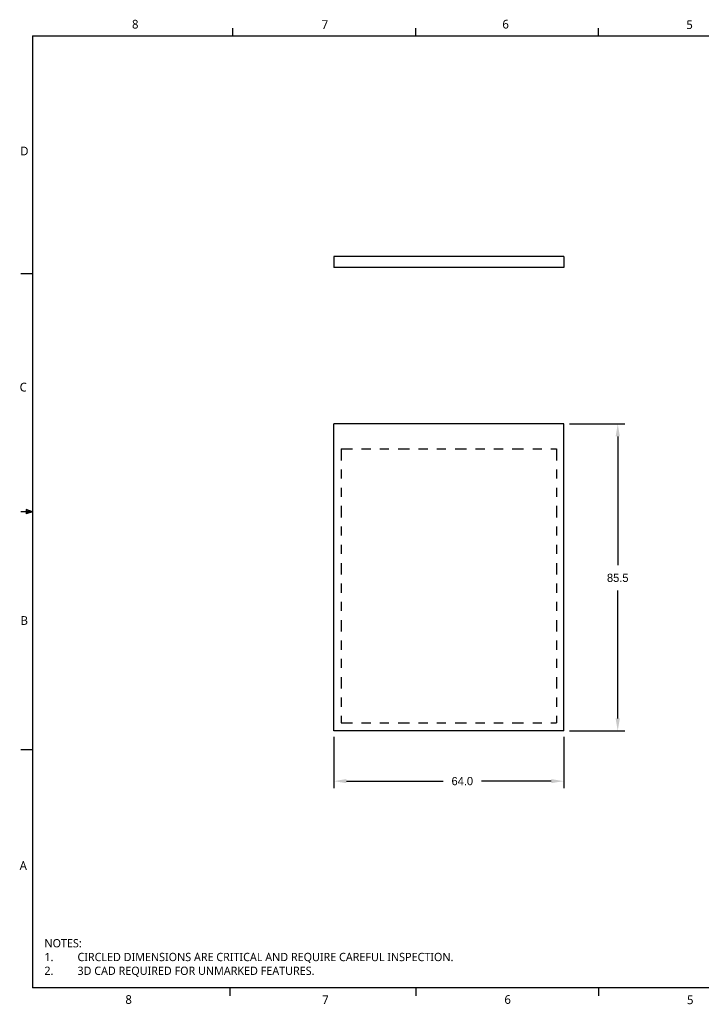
# Model space of a CAD drawing. Extents: x 0.3 to 17, y 0.1 to 10.9.
# Tile 1 of 2: x 0.3 to 7.7, y 0.1 to 10.9. Entities that reach past the tile are written whole.
import ezdxf

# ---------------------------------------------------------------- set-up
doc = ezdxf.new("R2010")
doc.units = 0
doc.header["$LTSCALE"] = 0.5
doc.header["$MEASUREMENT"] = 0
doc.header["$PDMODE"] = 33
doc.header["$PDSIZE"] = 0.03937
doc.linetypes.add('ONS_PHANTOM', pattern=[0.5, 0.25, -0.05, 0.05, -0.05, 0.05, -0.05])
doc.layers.get('DEFPOINTS').update_dxf_attribs({"linetype": 'CONTINUOUS'})
for name, color, linetype in [('ANNOTATION_TEXT', 7, 'CONTINUOUS'), ('BORDER_FRAME', 7, 'CONTINUOUS'), ('SKETCHED_GEOMETRY', 7, 'CONTINUOUS'), ('TANGENT_LINES', 7, 'CONTINUOUS'), ('VISIBLE', 7, 'CONTINUOUS')]:
    doc.layers.add(name, color=color, linetype=linetype)
doc.styles.add('ONSHAPE-STANDARD', font='NotoSans-Regular.ttf')
doc.styles.add('ONSHAPE-STANDARD-DIMENSION', font='txt')
doc.styles.add('ONSHAPE-STANDARD-NOTESTYLE', font='Noto Sans', dxfattribs={"height": 0.090551})
doc.dimstyles.new('ONSHAPE-STANDARD$0', dxfattribs={"dimtxt": 0.090551, "dimasz": 0.137795, "dimexe": 0.07874, "dimexo": 0.062992, "dimgap": 0.090551, "dimtad": 0, "dimtih": 1, "dimtoh": 1, "dimdec": 1, "dimlfac": 25.4, "dimzin": 7, "dimtxsty": 'ONSHAPE-STANDARD-DIMENSION', "dimcen": 0.09, "dimclrd": 7, "dimclre": 7, "dimclrt": 7, "dimadec": 1, "dimazin": 3, "dimtfac": 1, "dimtdec": 1, "dimtofl": 0, "dimtmove": 0, "dimatfit": 3, "dimtolj": 1, "dimtzin": 7})

# ---------------------------------------------------------------- blocks, each defined once
blk = doc.blocks.new('*D2')
at = {"layer": 'ANNOTATION_TEXT', "color": 7}
for p, q in [((6.277, 6.464), (6.884, 6.464)), ((6.805, 6.327), (6.805, 4.914)), ((6.805, 3.236), (6.805, 4.639)), ((6.277, 3.098), (6.884, 3.098))]:
    blk.add_line(p, q, dxfattribs=at)
for points in [[(6.828, 6.327), (6.782, 6.327), (6.805, 6.464)], [(6.782, 3.236), (6.828, 3.236), (6.805, 3.098)]]:
    blk.add_solid(points, dxfattribs=at)
at = {"layer": 'DEFPOINTS', "color": 0}
for p in [(6.214, 6.464), (6.805, 6.464), (6.214, 3.098)]:
    blk.add_point(p, dxfattribs=at)
at = {"layer": 'ANNOTATION_TEXT', "color": 7, "insert": (6.805, 4.776), "char_height": 0.0906, "attachment_point": 5, "style": 'ONSHAPE-STANDARD-DIMENSION'}
blk.add_mtext('\\A1;85.5', dxfattribs=at)
blk = doc.blocks.new('*D3')
at = {"layer": 'ANNOTATION_TEXT', "color": 7}
for p, q in [((3.695, 3.035), (3.695, 2.47)), ((6.214, 3.035), (6.214, 2.47)), ((3.832, 2.548), (4.892, 2.548)), ((6.076, 2.548), (5.311, 2.548))]:
    blk.add_line(p, q, dxfattribs=at)
for points in [[(3.832, 2.571), (3.832, 2.526), (3.695, 2.548)], [(6.076, 2.526), (6.076, 2.571), (6.214, 2.548)]]:
    blk.add_solid(points, dxfattribs=at)
at = {"layer": 'DEFPOINTS', "color": 0}
for p in [(3.695, 3.098), (6.214, 3.098), (3.695, 2.548)]:
    blk.add_point(p, dxfattribs=at)
at = {"layer": 'ANNOTATION_TEXT', "color": 7, "insert": (5.102, 2.548), "char_height": 0.0906, "attachment_point": 5, "style": 'ONSHAPE-STANDARD-DIMENSION'}
blk.add_mtext('\\A1;64.0', dxfattribs=at)

msp = doc.modelspace()

# ---------------------------------------------------------------- linework, layer by layer
at = {"layer": 'BORDER_FRAME'}
for p, q in [((2.5875, 10.7165), (2.5875, 10.8028)), ((4.5911, 10.7165), (4.5911, 10.8028)), ((6.5947, 10.7165), (6.5947, 10.8028)), ((0.3928, 10.7165), (0.3928, 0.2823)), ((0.3928, 10.7165), (16.846, 10.7165)), ((0.3924, 8.1073), (0.2652, 8.1073)), ((0.3924, 5.4994), (0.324, 5.5238)), ((0.324, 5.5238), (0.324, 5.4764)), ((0.3924, 5.4994), (0.324, 5.5086)), ((0.3924, 5.4994), (0.2652, 5.4994)), ((0.3924, 5.4994), (0.324, 5.4764)), ((0.3924, 5.4994), (0.324, 5.4889)), ((0.3924, 2.8915), (0.2652, 2.8915)), ((16.846, 0.2823), (0.3928, 0.2823)), ((2.5559, 0.2795), (2.5559, 0.1959)), ((4.5911, 0.2822), (4.5911, 0.1959)), ((6.5947, 0.2822), (6.5947, 0.1959))]:
    msp.add_line(p, q, dxfattribs=at)
at = {"layer": 'TANGENT_LINES', "color": 7, "linetype": 'ONS_PHANTOM'}
for p, q in [((3.7733, 6.1889), (3.7733, 3.1869)), ((3.7733, 6.1889), (6.1355, 6.1889)), ((6.1355, 6.1889), (6.1355, 3.1869)), ((3.7733, 3.1869), (6.1355, 3.1869))]:
    msp.add_line(p, q, dxfattribs=at)
at = {"layer": 'VISIBLE'}
for p, q in [((3.6945, 8.297), (3.6945, 8.1789)), ((6.2142, 8.297), (3.6945, 8.297)), ((6.2142, 8.297), (6.2142, 8.1789)), ((6.2142, 8.1789), (3.6945, 8.1789)), ((3.6945, 3.0983), (3.6945, 6.4645)), ((6.2142, 6.4645), (3.6945, 6.4645)), ((6.2142, 3.0983), (6.2142, 6.4645)), ((6.2142, 3.0983), (3.6945, 3.0983))]:
    msp.add_line(p, q, dxfattribs=at)

# ---------------------------------------------------------------- texts
at = {"layer": 'ANNOTATION_TEXT', "insert": (0.523, 0.817), "char_height": 0.090551, "width": 6.788272, "attachment_point": 1, "style": 'ONSHAPE-STANDARD-NOTESTYLE'}
msp.add_mtext('NOTES:\\P1.^ICIRCLED DIMENSIONS ARE CRITICAL AND REQUIRE CAREFUL INSPECTION. \\P2.^I3D CAD REQUIRED FOR UNMARKED FEATURES. ', dxfattribs=at)
at = {"layer": 'BORDER_FRAME', "char_height": 0.0954, "attachment_point": 1, "style": 'ONSHAPE-STANDARD'}
for s, insert in [('8', (1.4826, 10.8922)), ('7', (3.5606, 10.8887)), ('6', (5.541, 10.8924)), ('5', (7.5568, 10.8876)), ('D', (0.2582, 9.5022)), ('C', (0.2518, 6.9147)), ('B', (0.262, 4.3568)), ('8', (1.4107, 0.202)), ('7', (3.5672, 0.202)), ('6', (5.5633, 0.2024)), ('5', (7.5644, 0.1993))]:
    msp.add_mtext(s, dxfattribs=dict(at, insert=insert))
at = {"layer": 'SKETCHED_GEOMETRY', "insert": (0.252, 1.6708), "char_height": 0.0954, "attachment_point": 1, "style": 'ONSHAPE-STANDARD'}
msp.add_mtext('A', dxfattribs=at)

# ---------------------------------------------------------------- dimensions: what is measured, and where the dimension line sits
at = {"layer": 'ANNOTATION_TEXT'}
for base, p2, angle, picture, middle in [((6.8049, 6.4645), (6.2142, 6.4645, 0.0295), 90, '*D2', (6.8049, 4.7765)), ((3.6945, 2.5485), (3.6945, 3.0983, 0.0295), 180, '*D3', (5.1017, 2.5485))]:
    dim = msp.add_linear_dim(base=base, p1=(6.2142, 3.0983, 0.0295), p2=p2, angle=angle, dimstyle='ONSHAPE-STANDARD$0', override={"dimlfac": 25.4, "dimpost": ''}, dxfattribs=at)
    dim.commit()
    dim.dimension.update_dxf_attribs({"geometry": picture, "text_midpoint": middle, "dimtype": 161})

doc.saveas('drawing.dxf')
